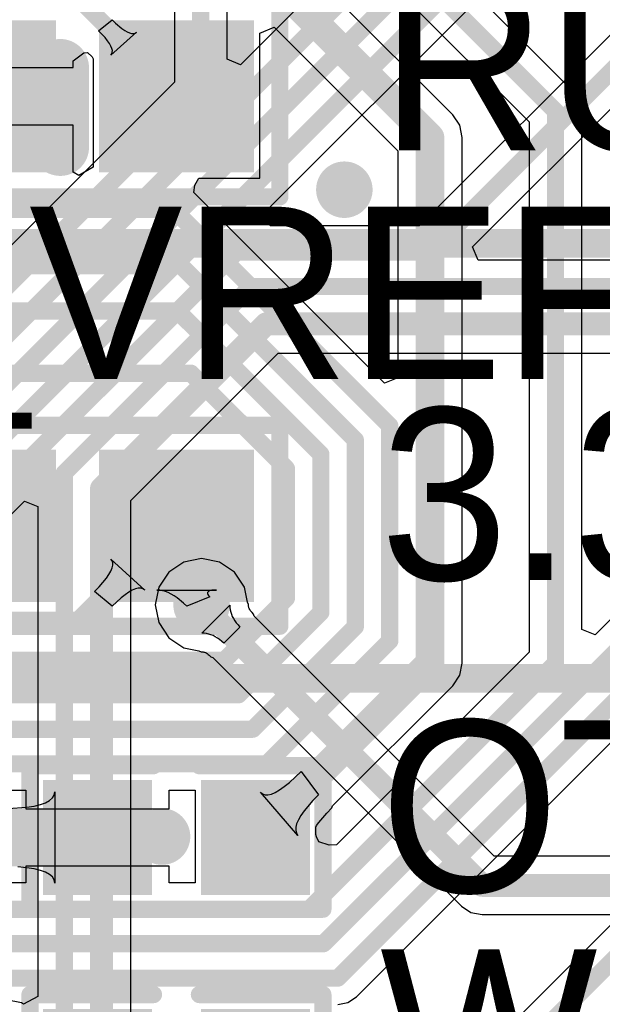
# Model space of a CAD drawing. Header units: millimetres. Extents: x 6.03 to 8.53, y 10.22 to 11.81.
# Tile 37 of 58: x 7.92 to 8.13, y 10.41 to 10.76. Entities that reach past the tile are written whole.
import ezdxf

# ---------------------------------------------------------------- set-up
doc = ezdxf.new("R2010")
doc.units = ezdxf.units.MM
doc.header["$MEASUREMENT"] = 0
for name, color, linetype in [('BottomLayer', 5, 'Continuous'), ('MultiLayer', 9, 'Continuous'), ('TopLayer', 1, 'Continuous'), ('TopOverlay', 2, 'Continuous'), ('TopPaste', 8, 'Continuous'), ('TopSolder', 216, 'Continuous')]:
    doc.layers.add(name, color=color, linetype=linetype)

# ---------------------------------------------------------------- blocks, each defined once
blk = doc.blocks.new('0603_3JMP_19')
at = {"layer": 'TopLayer'}
for points in [[(-0.0225, 0.092), (-0.0225, 0.046), (0.0225, 0.092), (0.0225, 0.046)], [(-0.0225, 0.023), (-0.0225, -0.023), (0.0225, 0.023), (0.0225, -0.023)], [(-0.0225, -0.046), (-0.0225, -0.092), (0.0225, -0.046), (0.0225, -0.092)]]:
    blk.add_solid(points, dxfattribs=at)
at = {"layer": 'TopOverlay', "const_width": 0.00598}
for points in [[(-0.035, 0.105), (0.035, 0.105)], [(-0.035, 0.105), (-0.035, -0.105)], [(0.035, 0.105), (0.035, -0.105)], [(-0.035, -0.105), (0.035, -0.105)]]:
    blk.add_lwpolyline(points, dxfattribs=at)
at = {"layer": 'TopOverlay', "const_width": 0.00299}
for points in [[(-0.0365, 0.105, 1), (-0.0335, 0.105, 1)], [(-0.0365, 0.105, 1), (-0.0335, 0.105, 1)], [(0.0335, 0.105, 1), (0.0365, 0.105, 1)], [(0.0335, 0.105, 1), (0.0365, 0.105, 1)], [(-0.0365, -0.105, 1), (-0.0335, -0.105, 1)], [(-0.0365, -0.105, 1), (-0.0335, -0.105, 1)], [(0.0335, -0.105, 1), (0.0365, -0.105, 1)], [(0.0335, -0.105, 1), (0.0365, -0.105, 1)]]:
    blk.add_lwpolyline(points, format="xyb", close=True, dxfattribs=at)
at = {"layer": 'TopPaste'}
for points in [[(-0.0225, 0.092), (-0.0225, 0.046), (0.0225, 0.092), (0.0225, 0.046)], [(-0.0225, 0.023), (-0.0225, -0.023), (0.0225, 0.023), (0.0225, -0.023)], [(-0.0225, -0.046), (-0.0225, -0.092), (0.0225, -0.046), (0.0225, -0.092)]]:
    blk.add_solid(points, dxfattribs=at)
at = {"layer": 'TopSolder'}
for points in [[(-0.0265, 0.096), (-0.0265, 0.042), (0.0265, 0.096), (0.0265, 0.042)], [(-0.0265, 0.027), (-0.0265, -0.027), (0.0265, 0.027), (0.0265, -0.027)], [(-0.0265, -0.042), (-0.0265, -0.096), (0.0265, -0.042), (0.0265, -0.096)]]:
    blk.add_solid(points, dxfattribs=at)
blk = doc.blocks.new('0603_35')
at = {"layer": 'TopLayer'}
for points in [[(-0.0425, -0.016), (-0.0125, -0.016), (-0.0425, 0.016), (-0.0125, 0.016)], [(0.0125, -0.016), (0.0425, -0.016), (0.0125, 0.016), (0.0425, 0.016)]]:
    blk.add_solid(points, dxfattribs=at)
at = {"layer": 'TopOverlay', "const_width": 0.006}
for points in [[(-0.051, -0.025), (-0.051, 0.025)], [(-0.051, 0.025), (-0.008, 0.025)], [(0.008, 0.025), (0.051, 0.025)], [(0.051, -0.025), (0.051, 0.025)], [(-0.051, -0.025), (-0.008, -0.025)], [(0.008, -0.025), (0.051, -0.025)]]:
    blk.add_lwpolyline(points, dxfattribs=at)
at = {"layer": 'TopOverlay', "const_width": 0.003}
for points in [[(-0.0525, 0.025, 1), (-0.0495, 0.025, 1)], [(-0.0525, 0.025, 1), (-0.0495, 0.025, 1)], [(-0.0095, 0.025, 1), (-0.0065, 0.025, 1)], [(0.0065, 0.025, 1), (0.0095, 0.025, 1)], [(0.0495, 0.025, 1), (0.0525, 0.025, 1)], [(0.0495, 0.025, 1), (0.0525, 0.025, 1)], [(-0.0525, -0.025, 1), (-0.0495, -0.025, 1)], [(-0.0525, -0.025, 1), (-0.0495, -0.025, 1)], [(-0.0095, -0.025, 1), (-0.0065, -0.025, 1)], [(0.0065, -0.025, 1), (0.0095, -0.025, 1)], [(0.0495, -0.025, 1), (0.0525, -0.025, 1)], [(0.0495, -0.025, 1), (0.0525, -0.025, 1)]]:
    blk.add_lwpolyline(points, format="xyb", close=True, dxfattribs=at)
at = {"layer": 'TopPaste'}
for points in [[(-0.0425, -0.016), (-0.0125, -0.016), (-0.0425, 0.016), (-0.0125, 0.016)], [(0.0125, -0.016), (0.0425, -0.016), (0.0125, 0.016), (0.0425, 0.016)]]:
    blk.add_solid(points, dxfattribs=at)
at = {"layer": 'TopSolder'}
for points in [[(-0.0465, -0.02), (-0.0085, -0.02), (-0.0465, 0.02), (-0.0085, 0.02)], [(0.0085, -0.02), (0.0465, -0.02), (0.0085, 0.02), (0.0465, 0.02)]]:
    blk.add_solid(points, dxfattribs=at)
blk = doc.blocks.new('0603_38')
at = {"layer": 'TopLayer'}
for points in [[(-0.0425, -0.016), (-0.0125, -0.016), (-0.0425, 0.016), (-0.0125, 0.016)], [(0.0125, -0.016), (0.0425, -0.016), (0.0125, 0.016), (0.0425, 0.016)]]:
    blk.add_solid(points, dxfattribs=at)
at = {"layer": 'TopOverlay', "const_width": 0.006}
for points in [[(-0.051, 0.025), (-0.051, -0.025)], [(-0.008, 0.025), (-0.051, 0.025)], [(0.051, 0.025), (0.008, 0.025)], [(0.051, 0.025), (0.051, -0.025)], [(-0.008, -0.025), (-0.051, -0.025)], [(0.051, -0.025), (0.008, -0.025)]]:
    blk.add_lwpolyline(points, dxfattribs=at)
at = {"layer": 'TopOverlay', "const_width": 0.003}
for points in [[(-0.0525, 0.025, 1), (-0.0495, 0.025, 1)], [(-0.0525, 0.025, 1), (-0.0495, 0.025, 1)], [(-0.0095, 0.025, 1), (-0.0065, 0.025, 1)], [(0.0065, 0.025, 1), (0.0095, 0.025, 1)], [(0.0495, 0.025, 1), (0.0525, 0.025, 1)], [(0.0495, 0.025, 1), (0.0525, 0.025, 1)], [(-0.0525, -0.025, 1), (-0.0495, -0.025, 1)], [(-0.0525, -0.025, 1), (-0.0495, -0.025, 1)], [(-0.0095, -0.025, 1), (-0.0065, -0.025, 1)], [(0.0065, -0.025, 1), (0.0095, -0.025, 1)], [(0.0495, -0.025, 1), (0.0525, -0.025, 1)], [(0.0495, -0.025, 1), (0.0525, -0.025, 1)]]:
    blk.add_lwpolyline(points, format="xyb", close=True, dxfattribs=at)
at = {"layer": 'TopPaste'}
for points in [[(-0.0425, -0.016), (-0.0125, -0.016), (-0.0425, 0.016), (-0.0125, 0.016)], [(0.0125, -0.016), (0.0425, -0.016), (0.0125, 0.016), (0.0425, 0.016)]]:
    blk.add_solid(points, dxfattribs=at)
at = {"layer": 'TopSolder'}
for points in [[(-0.0465, -0.02), (-0.0085, -0.02), (-0.0465, 0.02), (-0.0085, 0.02)], [(0.0085, -0.02), (0.0465, -0.02), (0.0085, 0.02), (0.0465, 0.02)]]:
    blk.add_solid(points, dxfattribs=at)
blk = doc.blocks.new('0603_3JMP_45')
at = {"layer": 'TopLayer'}
for points in [[(-0.0225, 0.092), (-0.0225, 0.046), (0.0225, 0.092), (0.0225, 0.046)], [(-0.0225, 0.023), (-0.0225, -0.023), (0.0225, 0.023), (0.0225, -0.023)], [(-0.0225, -0.046), (-0.0225, -0.092), (0.0225, -0.046), (0.0225, -0.092)]]:
    blk.add_solid(points, dxfattribs=at)
at = {"layer": 'TopOverlay', "const_width": 0.00598}
for points in [[(0.035, 0.105), (-0.035, 0.105)], [(-0.035, -0.105), (-0.035, 0.105)], [(0.035, -0.105), (0.035, 0.105)], [(0.035, -0.105), (-0.035, -0.105)]]:
    blk.add_lwpolyline(points, dxfattribs=at)
at = {"layer": 'TopOverlay', "const_width": 0.00299}
for points in [[(-0.0365, 0.105, 1), (-0.0335, 0.105, 1)], [(-0.0365, 0.105, 1), (-0.0335, 0.105, 1)], [(0.0335, 0.105, 1), (0.0365, 0.105, 1)], [(0.0335, 0.105, 1), (0.0365, 0.105, 1)], [(-0.0365, -0.105, 1), (-0.0335, -0.105, 1)], [(-0.0365, -0.105, 1), (-0.0335, -0.105, 1)], [(0.0335, -0.105, 1), (0.0365, -0.105, 1)], [(0.0335, -0.105, 1), (0.0365, -0.105, 1)]]:
    blk.add_lwpolyline(points, format="xyb", close=True, dxfattribs=at)
at = {"layer": 'TopPaste'}
for points in [[(-0.0225, 0.092), (-0.0225, 0.046), (0.0225, 0.092), (0.0225, 0.046)], [(-0.0225, 0.023), (-0.0225, -0.023), (0.0225, 0.023), (0.0225, -0.023)], [(-0.0225, -0.046), (-0.0225, -0.092), (0.0225, -0.046), (0.0225, -0.092)]]:
    blk.add_solid(points, dxfattribs=at)
at = {"layer": 'TopSolder'}
for points in [[(-0.0265, 0.096), (-0.0265, 0.042), (0.0265, 0.096), (0.0265, 0.042)], [(-0.0265, 0.027), (-0.0265, -0.027), (0.0265, 0.027), (0.0265, -0.027)], [(-0.0265, -0.042), (-0.0265, -0.096), (0.0265, -0.042), (0.0265, -0.096)]]:
    blk.add_solid(points, dxfattribs=at)

msp = doc.modelspace()

# ---------------------------------------------------------------- linework, layer by layer
at = {"layer": 'BottomLayer'}
for p, q in [((8.01012, 10.68788), (8.25914, 10.9369)), ((7.97872, 10.92578), (7.97872, 10.73334)), ((7.99707, 10.74126), (7.99707, 10.92578)), ((8.30638, 10.92566), (8.06399, 10.68326)), ((8.08256, 10.67588), (8.33266, 10.92598)), ((8.03857, 10.77623), (8.00169, 10.73935)), ((8.00169, 10.73935), (7.99707, 10.74126)), ((7.97872, 10.73334), (7.90169, 10.65632)), ((8.01204, 10.68326), (8.01012, 10.68788)), ((8.06399, 10.68326), (8.01204, 10.68326)), ((8.08447, 10.67126), (8.08256, 10.67588)), ((8.2187, 10.67126), (8.08447, 10.67126)), ((7.96354, 10.58753), (8.0149, 10.63889)), ((8.0149, 10.63889), (8.23176, 10.63889)), ((7.84579, 10.50658), (7.92655, 10.58734)), ((7.92655, 10.58734), (7.93117, 10.58543)), ((7.96354, 10.37067), (7.96354, 10.58753)), ((7.93117, 10.58543), (7.93117, 10.41477)), ((7.98201, 10.5661), (7.97677, 10.5626)), ((7.98819, 10.56733), (7.98201, 10.5661)), ((7.99437, 10.5661), (7.98819, 10.56733)), ((7.99961, 10.5626), (7.99437, 10.5661)), ((7.97677, 10.5626), (7.97327, 10.55736)), ((8.00311, 10.55736), (7.99961, 10.5626)), ((7.97327, 10.55736), (7.97204, 10.55118)), ((8.00416, 10.55211), (8.00311, 10.55736)), ((8.00452, 10.55131), (8.00416, 10.55211)), ((8.00454, 10.5508), (8.00452, 10.55131)), ((7.97204, 10.55118), (7.97327, 10.545)), ((7.98829, 10.54134), (7.99803, 10.55108)), ((7.99803, 10.55108), (7.99806, 10.55028)), ((7.99806, 10.55028), (7.99816, 10.54948)), ((7.99816, 10.54948), (7.99833, 10.5487)), ((7.99833, 10.5487), (7.99857, 10.54792)), ((7.99857, 10.54792), (7.99889, 10.54716)), ((8.00457, 10.55059), (8.00454, 10.5508)), ((8.00461, 10.55037), (8.00457, 10.55059)), ((8.00469, 10.55014), (8.00461, 10.55037)), ((8.00479, 10.54988), (8.00469, 10.55014)), ((8.00494, 10.54959), (8.00479, 10.54988)), ((8.00514, 10.54927), (8.00494, 10.54959)), ((8.00541, 10.5489), (8.00514, 10.54927)), ((8.00574, 10.5485), (8.00541, 10.5489)), ((8.00628, 10.54793), (8.00574, 10.5485)), ((8.00653, 10.54726), (8.00628, 10.54793)), ((7.97327, 10.545), (7.97677, 10.53976)), ((7.99889, 10.54716), (7.99928, 10.5464)), ((7.99928, 10.5464), (7.99974, 10.54566)), ((7.99974, 10.54566), (8.00027, 10.54492)), ((8.00027, 10.54492), (8.00088, 10.54419)), ((8.09011, 10.46368), (8.00653, 10.54726)), ((7.98909, 10.54131), (7.98829, 10.54134)), ((7.98989, 10.54121), (7.98909, 10.54131)), ((7.99067, 10.54104), (7.98989, 10.54121)), ((7.99145, 10.5408), (7.99067, 10.54104)), ((8.00155, 10.54347), (7.9959, 10.53782)), ((8.00088, 10.54419), (8.00155, 10.54347)), ((7.97677, 10.53976), (7.98201, 10.53626)), ((7.99221, 10.54048), (7.99145, 10.5408)), ((7.99297, 10.54009), (7.99221, 10.54048)), ((7.99371, 10.53963), (7.99297, 10.54009)), ((7.99445, 10.5391), (7.99371, 10.53963)), ((7.99518, 10.53849), (7.99445, 10.5391)), ((7.9959, 10.53782), (7.99518, 10.53849)), ((7.98201, 10.53626), (7.98726, 10.53521)), ((7.98726, 10.53521), (7.98806, 10.53485)), ((7.98806, 10.53485), (7.98857, 10.53483)), ((7.98857, 10.53483), (7.98878, 10.5348)), ((7.98878, 10.5348), (7.989, 10.53476)), ((7.989, 10.53476), (7.98923, 10.53468)), ((7.98923, 10.53468), (7.98949, 10.53458)), ((7.98949, 10.53458), (7.98978, 10.53443)), ((7.98978, 10.53443), (7.9901, 10.53423)), ((7.9901, 10.53423), (7.99047, 10.53396)), ((7.99047, 10.53396), (7.99087, 10.53363)), ((7.99087, 10.53363), (7.99144, 10.53309)), ((7.99144, 10.53309), (7.99211, 10.53284)), ((7.99211, 10.53284), (8.07868, 10.44627)), ((8.20775, 10.46368), (8.09011, 10.46368)), ((8.07868, 10.44627), (8.08198, 10.44406)), ((8.08198, 10.44406), (8.08589, 10.44329)), ((8.08589, 10.44329), (8.20775, 10.44329)), ((7.93117, 10.41477), (7.92617, 10.4121)), ((7.92547, 10.41256), (7.92011, 10.41363)), ((7.92617, 10.4121), (7.92547, 10.41256))]:
    msp.add_line(p, q, dxfattribs=at)
for points, const_width in [([(7.77186, 10.4626), (8.27664, 10.96738)], 0.006), ([(7.98789, 10.72954), (7.98789, 10.96738)], 0.006), ([(8.06779, 10.67409), (8.33189, 10.93819)], 0.006), ([(7.76689, 10.4746), (8.18789, 10.8956)], 0.006), ([(7.76192, 10.4866), (8.08789, 10.81257)], 0.006), ([(7.75695, 10.4986), (7.98789, 10.72954)], 0.006), ([(7.83661, 10.51038), (8.00032, 10.67409)], 0.006), ([(8.00032, 10.67409), (8.06779, 10.67409)], 0.006), ([(7.94035, 10.59714), (8.00529, 10.66209)], 0.006), ([(8.00529, 10.66209), (8.2225, 10.66209)], 0.006), ([(7.95335, 10.59176), (8.01068, 10.64909)], 0.008), ([(8.01068, 10.64909), (8.23176, 10.64909)], 0.008), ([(7.94035, 10.37993), (7.94035, 10.59714)], 0.006), ([(7.95335, 10.37067), (7.95335, 10.59176)], 0.008), ([(7.98819, 10.55118), (8.08589, 10.45348)], 0.008), ([(8.08589, 10.45348), (8.22349, 10.45348)], 0.008)]:
    msp.add_lwpolyline(points, dxfattribs=dict(at, const_width=const_width))
for points, const_width in [([(7.93406, 10.73833, 1), (7.9439, 10.73833, 1)], 0.00984), ([(7.98639, 10.72954, 1), (7.98939, 10.72954, 1)], 0.003), ([(7.98639, 10.72954, 1), (7.98939, 10.72954, 1)], 0.003), ([(7.93406, 10.71063, 1), (7.9439, 10.71063, 1)], 0.00984), ([(8.03298, 10.69583, 1), (8.04282, 10.69583, 1)], 0.00984), ([(7.99882, 10.67409, 1), (8.00182, 10.67409, 1)], 0.003), ([(7.99882, 10.67409, 1), (8.00182, 10.67409, 1)], 0.003), ([(8.06629, 10.67409, 1), (8.06929, 10.67409, 1)], 0.003), ([(8.06629, 10.67409, 1), (8.06929, 10.67409, 1)], 0.003), ([(8.00379, 10.66209, 1), (8.00679, 10.66209, 1)], 0.003), ([(8.00379, 10.66209, 1), (8.00679, 10.66209, 1)], 0.003), ([(8.00868, 10.64909, 1), (8.01268, 10.64909, 1)], 0.004), ([(8.00868, 10.64909, 1), (8.01268, 10.64909, 1)], 0.004), ([(7.93885, 10.59714, 1), (7.94185, 10.59714, 1)], 0.003), ([(7.93885, 10.59714, 1), (7.94185, 10.59714, 1)], 0.003), ([(7.95135, 10.59176, 1), (7.95535, 10.59176, 1)], 0.004), ([(7.95135, 10.59176, 1), (7.95535, 10.59176, 1)], 0.004), ([(7.98327, 10.55118, 1), (7.99311, 10.55118, 1)], 0.00984), ([(7.98619, 10.55118, 1), (7.99019, 10.55118, 1)], 0.004), ([(7.96949, 10.47047, 1), (7.97933, 10.47047, 1)], 0.00984), ([(8.08389, 10.45348, 1), (8.08789, 10.45348, 1)], 0.004), ([(8.08389, 10.45348, 1), (8.08789, 10.45348, 1)], 0.004)]:
    msp.add_lwpolyline(points, format="xyb", close=True, dxfattribs=dict(at, const_width=const_width))
at = {"layer": 'MultiLayer', "const_width": 0.00984}
for points in [[(7.93406, 10.73833, 1), (7.9439, 10.73833, 1)], [(7.93406, 10.71063, 1), (7.9439, 10.71063, 1)], [(8.03298, 10.69583, 1), (8.04282, 10.69583, 1)], [(7.98327, 10.55118, 1), (7.99311, 10.55118, 1)], [(7.96949, 10.47047, 1), (7.97933, 10.47047, 1)]]:
    msp.add_lwpolyline(points, format="xyb", close=True, dxfattribs=at)
at = {"layer": 'TopLayer'}
for p, q in [((8.07565, 10.72191), (7.95806, 10.83949)), ((8.11791, 10.72972), (8.05537, 10.79225)), ((8.04239, 10.77928), (8.10224, 10.71943)), ((7.95231, 10.75123), (7.95705, 10.75497)), ((7.95705, 10.75497), (7.95826, 10.7538)), ((7.95826, 10.7538), (7.96044, 10.75197)), ((7.95456, 10.74881), (7.95231, 10.75123)), ((7.96554, 10.75073), (7.95655, 10.74274)), ((7.96044, 10.75197), (7.96141, 10.7513)), ((7.96141, 10.7513), (7.96229, 10.75079)), ((7.96229, 10.75079), (7.9631, 10.75045)), ((7.9631, 10.75045), (7.96383, 10.75027)), ((7.96383, 10.75027), (7.96448, 10.75026)), ((7.96448, 10.75026), (7.96505, 10.75041)), ((7.96505, 10.75041), (7.96554, 10.75073)), ((8.00843, 10.75033), (8.01343, 10.7524)), ((8.00843, 10.69985), (8.00843, 10.75033)), ((8.01343, 10.7524), (8.0565, 10.70933)), ((7.95542, 10.74774), (7.95456, 10.74881)), ((7.9561, 10.74675), (7.95542, 10.74774)), ((7.95662, 10.74586), (7.9561, 10.74675)), ((7.94343, 10.74068), (7.9472, 10.74347)), ((7.9472, 10.74347), (7.94843, 10.74365)), ((7.94843, 10.74365), (7.95009, 10.74208)), ((7.95695, 10.74506), (7.95662, 10.74586)), ((7.95691, 10.74319), (7.9571, 10.74372)), ((7.95711, 10.74434), (7.95695, 10.74506)), ((7.9571, 10.74372), (7.95711, 10.74434)), ((7.94343, 10.73835), (7.94343, 10.74068)), ((7.95009, 10.74208), (7.95043, 10.74145)), ((7.95043, 10.74145), (7.95043, 10.70368)), ((7.95655, 10.74274), (7.95691, 10.74319)), ((7.87743, 10.73835), (7.94343, 10.73835)), ((8.1199, 10.72674), (8.11791, 10.72972)), ((8.12059, 10.72323), (8.1199, 10.72674)), ((8.12059, 10.54263), (8.12059, 10.72323)), ((8.07808, 10.71827), (8.07565, 10.72191)), ((8.07565, 10.72191), (8.07565, 10.72191)), ((8.10224, 10.71943), (8.10224, 10.53471)), ((7.94343, 10.71835), (7.87743, 10.71835)), ((7.94343, 10.70197), (7.94343, 10.71835)), ((8.07893, 10.71398), (8.07808, 10.71827)), ((8.07893, 10.53094), (8.07893, 10.71398)), ((8.0565, 10.70933), (8.0565, 10.63032)), ((7.95043, 10.70368), (7.94543, 10.7008)), ((7.94543, 10.7008), (7.94343, 10.70197)), ((7.98588, 10.69736), (7.98727, 10.69985)), ((7.98727, 10.69985), (8.00843, 10.69985)), ((7.98544, 10.69485), (7.98588, 10.69736)), ((8.05188, 10.62841), (7.98544, 10.69485)), ((8.0565, 10.63032), (8.05188, 10.62841)), ((7.95703, 10.56657), (7.95655, 10.56717)), ((7.95655, 10.56717), (7.96837, 10.55636)), ((7.95727, 10.56586), (7.95703, 10.56657)), ((7.95707, 10.56407), (7.95728, 10.56502)), ((7.95728, 10.56502), (7.95727, 10.56586)), ((7.95502, 10.56049), (7.95593, 10.5618)), ((7.95593, 10.5618), (7.95662, 10.56299)), ((7.95662, 10.56299), (7.95707, 10.56407)), ((7.9525, 10.55752), (7.95502, 10.56049)), ((7.9509, 10.55586), (7.9525, 10.55752)), ((7.95705, 10.5507), (7.9509, 10.55586)), ((7.96158, 10.55472), (7.96018, 10.5536)), ((7.96288, 10.55562), (7.96158, 10.55472)), ((7.96406, 10.5563), (7.96288, 10.55562)), ((7.96514, 10.55675), (7.96406, 10.5563)), ((7.96611, 10.55699), (7.96514, 10.55675)), ((7.96697, 10.557), (7.96611, 10.55699)), ((7.96772, 10.55679), (7.96697, 10.557)), ((7.96837, 10.55636), (7.96772, 10.55679)), ((7.9736, 10.5563), (7.97265, 10.55636)), ((7.97265, 10.55636), (7.99337, 10.55636)), ((7.97457, 10.55613), (7.9736, 10.5563)), ((7.97556, 10.55585), (7.97457, 10.55613)), ((7.97657, 10.55546), (7.97556, 10.55585)), ((7.97759, 10.55495), (7.97657, 10.55546)), ((7.97864, 10.55432), (7.97759, 10.55495)), ((7.99027, 10.55551), (7.99024, 10.55521)), ((7.99024, 10.55521), (7.99036, 10.55486)), ((7.99043, 10.55577), (7.99027, 10.55551)), ((7.99036, 10.55486), (7.99062, 10.55446)), ((7.99074, 10.55598), (7.99043, 10.55577)), ((7.99118, 10.55615), (7.99074, 10.55598)), ((7.99177, 10.55627), (7.99118, 10.55615)), ((7.9925, 10.55634), (7.99177, 10.55627)), ((7.99337, 10.55636), (7.9925, 10.55634)), ((7.96018, 10.5536), (7.95705, 10.5507)), ((7.9797, 10.55359), (7.97864, 10.55432)), ((7.98189, 10.55178), (7.9797, 10.55359)), ((7.98301, 10.5507), (7.98189, 10.55178)), ((7.99102, 10.55401), (7.98301, 10.5507)), ((7.99062, 10.55446), (7.99102, 10.55401)), ((8.13059, 10.54609), (8.12521, 10.54072)), ((8.12521, 10.54072), (8.12059, 10.54263)), ((8.10224, 10.53471), (8.03516, 10.46763)), ((8.07808, 10.52665), (8.07893, 10.53094)), ((8.07893, 10.53094), (8.07893, 10.53094)), ((8.04209, 10.41467), (8.15681, 10.52939)), ((8.07565, 10.52301), (8.07808, 10.52665)), ((8.03381, 10.48117), (8.07565, 10.52301)), ((8.07565, 10.52301), (8.07565, 10.52301)), ((8.01875, 10.48933), (8.02281, 10.49311)), ((8.02281, 10.49311), (8.02888, 10.48504)), ((7.89393, 10.48666), (7.92693, 10.48666)), ((7.92693, 10.48666), (7.92693, 10.48016)), ((7.97693, 10.48016), (7.97693, 10.48666)), ((7.97693, 10.48666), (7.98593, 10.48666)), ((7.98593, 10.48666), (7.98593, 10.45433)), ((8.01382, 10.48585), (8.01531, 10.48672)), ((8.01531, 10.48672), (8.01696, 10.48788)), ((8.01696, 10.48788), (8.01875, 10.48933)), ((7.93385, 10.48227), (7.93525, 10.48304)), ((7.93525, 10.48304), (7.93625, 10.48392)), ((7.93625, 10.48392), (7.93685, 10.48492)), ((7.93685, 10.48492), (7.93705, 10.48604)), ((7.93705, 10.48604), (7.93705, 10.45428)), ((8.02169, 10.4709), (8.00867, 10.48592)), ((8.00867, 10.48592), (8.00939, 10.48532)), ((8.00939, 10.48532), (8.01027, 10.48501)), ((8.01027, 10.48501), (8.0113, 10.485)), ((8.0113, 10.485), (8.01248, 10.48528)), ((8.01248, 10.48528), (8.01382, 10.48585)), ((8.02694, 10.48302), (8.02386, 10.47939)), ((8.02888, 10.48504), (8.02694, 10.48302)), ((7.92085, 10.48022), (7.92725, 10.48069)), ((7.92693, 10.48016), (7.97693, 10.48016)), ((7.92725, 10.48069), (7.92985, 10.4811)), ((7.92985, 10.4811), (7.93205, 10.48163)), ((7.93205, 10.48163), (7.93385, 10.48227)), ((8.02386, 10.47939), (8.02273, 10.47777)), ((8.03176, 10.47866), (8.03356, 10.48053)), ((8.03356, 10.48053), (8.03381, 10.48117)), ((8.02188, 10.47629), (8.02129, 10.47495)), ((8.02273, 10.47777), (8.02188, 10.47629)), ((8.02901, 10.47542), (8.03176, 10.47866)), ((8.02098, 10.47373), (8.02095, 10.47265)), ((8.02095, 10.47265), (8.02118, 10.47171)), ((8.02129, 10.47495), (8.02098, 10.47373)), ((8.02793, 10.47379), (8.02822, 10.47428)), ((8.02793, 10.47115), (8.02793, 10.47379)), ((8.02822, 10.47428), (8.02901, 10.47542)), ((8.02118, 10.47171), (8.02169, 10.4709)), ((8.02817, 10.47043), (8.02793, 10.47115)), ((8.02906, 10.4686), (8.02817, 10.47043)), ((8.16143, 10.47047), (8.05329, 10.36233)), ((8.03256, 10.46744), (8.02906, 10.4686)), ((8.03516, 10.46763), (8.03256, 10.46744)), ((7.92725, 10.45963), (7.92425, 10.45992)), ((7.97693, 10.46016), (7.92693, 10.46016)), ((7.92693, 10.46016), (7.92693, 10.45433)), ((7.92985, 10.45922), (7.92725, 10.45963)), ((7.93205, 10.45869), (7.92985, 10.45922)), ((7.93385, 10.45804), (7.93205, 10.45869)), ((7.97693, 10.45433), (7.97693, 10.46016)), ((7.93525, 10.45728), (7.93385, 10.45804)), ((7.93625, 10.45639), (7.93525, 10.45728)), ((7.93685, 10.45539), (7.93625, 10.45639)), ((7.93705, 10.45428), (7.93685, 10.45539)), ((7.92693, 10.45433), (7.89393, 10.45433)), ((7.98593, 10.45433), (7.97693, 10.45433)), ((8.03911, 10.41268), (8.04209, 10.41467)), ((8.0356, 10.41198), (8.03911, 10.41268))]:
    msp.add_line(p, q, dxfattribs=at)
for points, const_width in [([(7.93937, 10.84232), (8.06772, 10.71398)], 0.01), ([(8.0374, 10.79724), (8.11142, 10.72323)], 0.006), ([(7.93613, 10.77165), (7.97943, 10.72835)], 0.006), ([(7.93898, 10.71063), (7.93898, 10.73833)], 0.02), ([(8.11142, 10.53091), (8.11142, 10.72323)], 0.006), ([(8.06772, 10.53094), (8.06772, 10.71398)], 0.01), ([(7.81693, 10.68898), (7.97834, 10.68898)], 0.006), ([(7.97834, 10.68898), (8.05372, 10.6136)], 0.006), ([(7.80118, 10.66929), (7.98105, 10.66929)], 0.006), ([(7.98105, 10.66929), (8.04172, 10.60863)], 0.006), ([(7.7815, 10.65354), (7.97983, 10.65354)], 0.006), ([(7.97983, 10.65354), (8.02972, 10.60366)], 0.006), ([(7.76575, 10.63189), (7.98451, 10.63189)], 0.006), ([(7.98451, 10.63189), (8.01772, 10.59868)], 0.006), ([(8.05372, 10.53861), (8.05372, 10.6136)], 0.006), ([(8.04172, 10.54358), (8.04172, 10.60863)], 0.006), ([(8.02972, 10.54855), (8.02972, 10.60366)], 0.006), ([(8.01772, 10.55352), (8.01772, 10.59868)], 0.006), ([(7.94557, 10.54487), (7.97943, 10.57874)], 0.008), ([(7.97943, 10.55994), (7.97943, 10.57874)], 0.008), ([(7.97943, 10.55994), (7.98819, 10.55118)], 0.008), ([(7.99607, 10.53187), (8.01772, 10.55352)], 0.006), ([(8.00104, 10.51987), (8.02972, 10.54855)], 0.006), ([(7.73865, 10.54487), (7.94557, 10.54487)], 0.008), ([(8.00601, 10.50787), (8.04172, 10.54358)], 0.006), ([(8.03063, 10.43316), (8.13976, 10.54229)], 0.006), ([(8.0356, 10.42116), (8.15861, 10.54416)], 0.006), ([(8.01094, 10.49583), (8.05372, 10.53861)], 0.006), ([(7.75971, 10.53187), (7.99607, 10.53187)], 0.006), ([(8.00693, 10.47016), (8.06772, 10.53094)], 0.01), ([(8.02566, 10.44516), (8.11142, 10.53091)], 0.006), ([(7.76468, 10.51987), (8.00104, 10.51987)], 0.006), ([(7.76965, 10.50787), (8.00601, 10.50787)], 0.006), ([(7.77353, 10.49583), (8.01094, 10.49583)], 0.006), ([(7.86893, 10.47016), (7.95193, 10.47016)], 0.02), ([(8.05709, 10.35315), (8.17061, 10.46667)], 0.006), ([(7.74123, 10.44516), (8.02566, 10.44516)], 0.006), ([(7.74629, 10.43316), (8.03063, 10.43316)], 0.006), ([(7.75126, 10.42116), (8.0356, 10.42116)], 0.006)]:
    msp.add_lwpolyline(points, dxfattribs=dict(at, const_width=const_width))
for points, const_width in [([(7.93398, 10.73833, 1), (7.94398, 10.73833, 1)], 0.01), ([(7.93406, 10.73833, 1), (7.9439, 10.73833, 1)], 0.00984), ([(7.97793, 10.72835, 1), (7.98093, 10.72835, 1)], 0.003), ([(8.10992, 10.72323, 1), (8.11292, 10.72323, 1)], 0.003), ([(8.10992, 10.72323, 1), (8.11292, 10.72323, 1)], 0.003), ([(7.93398, 10.71063, 1), (7.94398, 10.71063, 1)], 0.01), ([(7.93406, 10.71063, 1), (7.9439, 10.71063, 1)], 0.00984), ([(8.06522, 10.71398, 1), (8.07022, 10.71398, 1)], 0.005), ([(8.06522, 10.71398, 1), (8.07022, 10.71398, 1)], 0.005), ([(8.03298, 10.69583, 1), (8.04282, 10.69583, 1)], 0.00984), ([(7.97684, 10.68898, 1), (7.97984, 10.68898, 1)], 0.003), ([(7.97684, 10.68898, 1), (7.97984, 10.68898, 1)], 0.003), ([(7.97955, 10.66929, 1), (7.98255, 10.66929, 1)], 0.003), ([(7.97955, 10.66929, 1), (7.98255, 10.66929, 1)], 0.003), ([(7.97833, 10.65354, 1), (7.98133, 10.65354, 1)], 0.003), ([(7.97833, 10.65354, 1), (7.98133, 10.65354, 1)], 0.003), ([(7.98301, 10.63189, 1), (7.98601, 10.63189, 1)], 0.003), ([(7.98301, 10.63189, 1), (7.98601, 10.63189, 1)], 0.003), ([(8.05222, 10.6136, 1), (8.05522, 10.6136, 1)], 0.003), ([(8.05222, 10.6136, 1), (8.05522, 10.6136, 1)], 0.003), ([(8.04022, 10.60863, 1), (8.04322, 10.60863, 1)], 0.003), ([(8.04022, 10.60863, 1), (8.04322, 10.60863, 1)], 0.003), ([(8.02822, 10.60366, 1), (8.03122, 10.60366, 1)], 0.003), ([(8.02822, 10.60366, 1), (8.03122, 10.60366, 1)], 0.003), ([(8.01622, 10.59868, 1), (8.01922, 10.59868, 1)], 0.003), ([(8.01622, 10.59868, 1), (8.01922, 10.59868, 1)], 0.003), ([(7.97743, 10.57874, 1), (7.98143, 10.57874, 1)], 0.004), ([(7.97743, 10.57874, 1), (7.98143, 10.57874, 1)], 0.004), ([(7.97743, 10.55994, 1), (7.98143, 10.55994, 1)], 0.004), ([(7.97743, 10.55994, 1), (7.98143, 10.55994, 1)], 0.004), ([(7.98327, 10.55118, 1), (7.99311, 10.55118, 1)], 0.00984), ([(7.98619, 10.55118, 1), (7.99019, 10.55118, 1)], 0.004), ([(8.01622, 10.55352, 1), (8.01922, 10.55352, 1)], 0.003), ([(8.01622, 10.55352, 1), (8.01922, 10.55352, 1)], 0.003), ([(8.02822, 10.54855, 1), (8.03122, 10.54855, 1)], 0.003), ([(8.02822, 10.54855, 1), (8.03122, 10.54855, 1)], 0.003), ([(7.94357, 10.54487, 1), (7.94757, 10.54487, 1)], 0.004), ([(7.94357, 10.54487, 1), (7.94757, 10.54487, 1)], 0.004), ([(8.04022, 10.54358, 1), (8.04322, 10.54358, 1)], 0.003), ([(8.04022, 10.54358, 1), (8.04322, 10.54358, 1)], 0.003), ([(8.05222, 10.53861, 1), (8.05522, 10.53861, 1)], 0.003), ([(8.05222, 10.53861, 1), (8.05522, 10.53861, 1)], 0.003), ([(7.99457, 10.53187, 1), (7.99757, 10.53187, 1)], 0.003), ([(7.99457, 10.53187, 1), (7.99757, 10.53187, 1)], 0.003), ([(8.06522, 10.53094, 1), (8.07022, 10.53094, 1)], 0.005), ([(8.06522, 10.53094, 1), (8.07022, 10.53094, 1)], 0.005), ([(8.10992, 10.53091, 1), (8.11292, 10.53091, 1)], 0.003), ([(8.10992, 10.53091, 1), (8.11292, 10.53091, 1)], 0.003), ([(7.99954, 10.51987, 1), (8.00254, 10.51987, 1)], 0.003), ([(7.99954, 10.51987, 1), (8.00254, 10.51987, 1)], 0.003), ([(8.00451, 10.50787, 1), (8.00751, 10.50787, 1)], 0.003), ([(8.00451, 10.50787, 1), (8.00751, 10.50787, 1)], 0.003), ([(8.00944, 10.49583, 1), (8.01244, 10.49583, 1)], 0.003), ([(8.00944, 10.49583, 1), (8.01244, 10.49583, 1)], 0.003), ([(7.94693, 10.47016, 1), (7.95693, 10.47016, 1)], 0.01), ([(7.96949, 10.47047, 1), (7.97933, 10.47047, 1)], 0.00984), ([(8.00443, 10.47016, 1), (8.00943, 10.47016, 1)], 0.005), ([(8.02416, 10.44516, 1), (8.02716, 10.44516, 1)], 0.003), ([(8.02416, 10.44516, 1), (8.02716, 10.44516, 1)], 0.003), ([(8.02913, 10.43316, 1), (8.03213, 10.43316, 1)], 0.003), ([(8.02913, 10.43316, 1), (8.03213, 10.43316, 1)], 0.003), ([(8.0341, 10.42116, 1), (8.0371, 10.42116, 1)], 0.003), ([(8.0341, 10.42116, 1), (8.0371, 10.42116, 1)], 0.003)]:
    msp.add_lwpolyline(points, format="xyb", close=True, dxfattribs=dict(at, const_width=const_width))
at = {"layer": 'TopOverlay', "const_width": 0.01}
for points in [[(7.62205, 10.67717), (8.19862, 10.67717)], [(7.62205, 10.52559), (8.19882, 10.52559)]]:
    msp.add_lwpolyline(points, dxfattribs=at)

# ---------------------------------------------------------------- block references
for name, p, rotation in [('0603_3JMP_45', (7.91043, 10.72835), 90), ('0603_3JMP_19', (7.91043, 10.57874), 270), ('0603_38', (7.97943, 10.47016), 180), ('0603_35', (7.97943, 10.39043), 360)]:
    msp.add_blockref(name, p, dxfattribs=dict(rotation=rotation))

# ---------------------------------------------------------------- texts
at = {"layer": 'TopOverlay'}
for s, p in [('RUN', (8.05034, 10.7095)), ('IO_VREF', (7.79878, 10.62992)), ('3.3V', (8.05034, 10.55983)), ('OTG', (8.05034, 10.451)), ('WP', (8.05034, 10.37123))]:
    msp.add_text(s, height=0.06, rotation=360, dxfattribs=at).set_placement(p)

doc.saveas('drawing.dxf')
